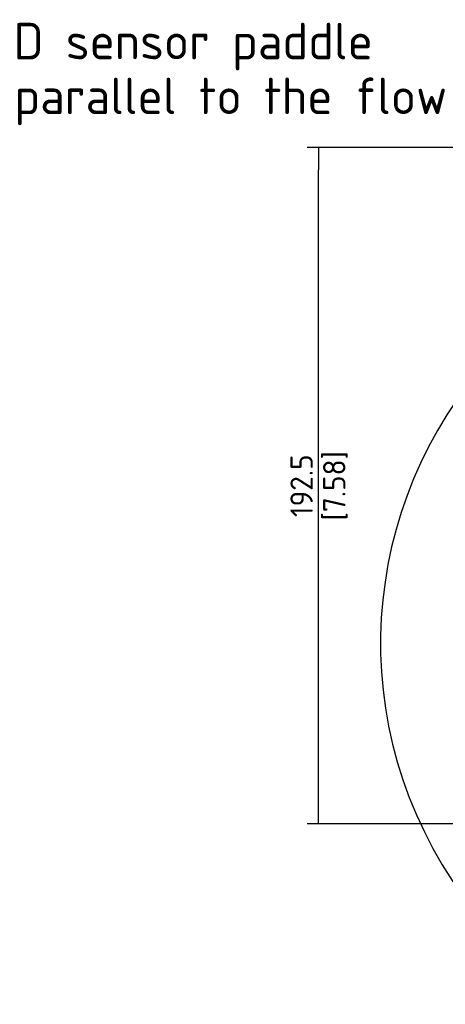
# Paper-space layout 'Sheet1' of a CAD drawing. Header units: millimetres. Extents: x -188 to 296, y -143 to 326.
# Tile 7 of 8: x 64 to 131, y 91 to 245. Entities that reach past the tile are written whole.
import ezdxf
from ezdxf import colors
from ezdxf.entities.mleader import LeaderData, LeaderLine
from ezdxf.math import Vec2, Vec3

# ---------------------------------------------------------------- set-up
doc = ezdxf.new("R2010")
doc.units = ezdxf.units.MM
doc.layers.add('Default', color=7, linetype='Continuous')
doc.layers.add('FTP-20TS-30T', color=7, linetype='Continuous')
doc.styles.add('SEACAD_Solid_Edge_ISO', font='seiso.ttf')
doc.dimstyles.new('Rheonics_Publish', dxfattribs={"dimtxt": 3.5, "dimasz": 3.5, "dimexe": 1.75, "dimexo": 0, "dimgap": 0.875, "dimtad": 1, "dimdec": 1, "dimlfac": 1.333333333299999, "dimdsep": 46, "dimtxsty": 'SEACAD_Solid_Edge_ISO', "dimblk1": '_SE_FILLED', "dimblk2": '_SE_FILLED', "dimsah": 1, "dimcen": 1.75, "dimazin": 0, "dimtfac": 0.5, "dimtdec": 3, "dimtmove": 0, "dimatfit": 3, "dimfxl": 1, "dimarcsym": 0})

# ---------------------------------------------------------------- blocks, each defined once
blk = doc.blocks.new('SE27')
at = {"layer": 'FTP-20TS-30T', "color": 7, "linetype": 'Continuous'}
blk.add_arc((229.636844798, 90.71741374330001), 40.95, 125.4259719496, 0, dxfattribs=at)
blk = doc.blocks.new('_SE_FILLED')
at = {"color": 0}
blk.add_line((0, 0), (-1, 0), dxfattribs=at)
blk.add_solid([(0, 0), (-1, -0.1665), (-1, 0.1665), (0, 0)], dxfattribs=at)
blk = doc.blocks.new('DMBLK15')
at = {"layer": 'Default', "color": 0, "linetype": 'Continuous', "lineweight": -2, "transparency": 16777216}
for p, q in [((187.6862190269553, 225.0030102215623), (109.2625614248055, 225.0030102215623)), ((111.0125614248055, 122.554201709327), (111.0125614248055, 221.5030102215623)), ((187.6862190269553, 119.054201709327), (109.2625614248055, 119.054201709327))]:
    blk.add_line(p, q, dxfattribs=at)
at = {"layer": 'Defpoints', "color": 0, "linetype": 'Continuous', "transparency": 16777216}
for p in [(111.0125614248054, 225.0030102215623), (187.6862190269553, 225.0030102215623), (187.6862190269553, 119.054201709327)]:
    blk.add_point(p, dxfattribs=at)
at = {"layer": 'Default', "color": 0, "linetype": 'Continuous', "lineweight": -2, "transparency": 16777216, "xscale": 3.5, "yscale": 3.5, "zscale": 3.5}
for p, rotation in [((111.0125614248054, 225.0030102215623), 90), ((111.0125614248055, 119.054201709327), 270)]:
    blk.add_blockref('_SE_FILLED', p, dxfattribs=dict(at, rotation=rotation))
at = {"layer": 'Default', "color": 0, "linetype": 'Continuous', "transparency": 16777216, "char_height": 3.5, "attachment_point": 5, "rotation": 90, "style": 'SEACAD_Solid_Edge_ISO'}
for s, insert in [('\\A1;192.5', (108.3667115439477, 172.0286062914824)), ('[7.58]', (113.6598012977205, 172.0286062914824))]:
    blk.add_mtext(s, dxfattribs=dict(at, insert=insert))

psp = doc.layouts.new('Sheet1')

# ---------------------------------------------------------------- block references
at = {"layer": 'Default', "xscale": 1.635094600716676, "yscale": 1.635094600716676, "zscale": 1.635094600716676}
psp.add_blockref('SE27', (-187.791746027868, -1.028239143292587), dxfattribs=at)

# ---------------------------------------------------------------- dimensions: what is measured, and where the dimension line sits
at = {"layer": 'Default', "color": 7, "linetype": 'Continuous'}
dim = psp.add_linear_dim(base=(111.0125614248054, 225.0030102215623), p1=(187.6862190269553, 119.054201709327), p2=(187.6862190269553, 225.0030102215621), angle=90, text='\\A1;<>', dimstyle='Rheonics_Publish', override={"dimlfac": 1.816771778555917, "dimpost": '\\X'}, dxfattribs=at)
dim.commit()
dim.dimension.update_dxf_attribs({"geometry": 'DMBLK15', "text_midpoint": (111.0125614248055, 172.0286062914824), "dimtype": 161})

# ---------------------------------------------------------------- leaders
ml = psp.add_multileader_mtext('Standard', dxfattribs=at)
ml.set_content('{\\pxsm0.9;\\fSolid Edge ISO|b0||i0||c0|p34;\\W1.;SRD sensor paddle\\Pis parallel to the flow\\P}', color=7)
ml.set_leader_properties()
ml.build(insert=Vec2(0, 0))
ml.multileader.update_dxf_attribs({"dogleg_length": 5.25, "arrow_head_size": 5.722831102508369})
ctx = ml.context
ctx.base_point, ctx.char_height, ctx.arrow_head_size, ctx.landing_gap_size, ctx.plane_origin = Vec3(52.45210871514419, 240.934034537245), 5.722831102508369, 5.722831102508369, 2.002990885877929, Vec3(-187.791746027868, -1.028239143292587)
notes = []
notes.append((ctx, [(0, (1, 1, 0), (43.86786206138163, 240.934034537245), (1, 0), 8.584246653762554, [(0, [(-32.47196417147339, 141.468640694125)], 0, [])])]))
ctx.mtext.insert = Vec3(54.45509960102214, 244.5565866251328)
ml = psp.add_multileader_mtext('Standard', dxfattribs=at)
ml.set_content('{\\pxsm0.9;\\fSolid Edge ISO|b0||i0||c0|p34;\\W1.;This accessory should not be used in fluids\\Pand applications where there is a chance of\\Pplugging at the base of the sensor.\\P}', color=7)
ml.set_leader_properties()
ml.build(insert=Vec2(0, 0))
ml.multileader.update_dxf_attribs({"dogleg_length": 5.25, "arrow_head_size": 5.722831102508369})
ctx = ml.context
ctx.base_point, ctx.char_height, ctx.arrow_head_size, ctx.landing_gap_size, ctx.plane_origin = Vec3(-1.7666943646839, 71.43189778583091), 5.722831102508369, 5.722831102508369, 2.002990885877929, Vec3(-187.791746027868, -1.028239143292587)
notes.append((ctx, [(0, (1, 1, 0), (133.1393896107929, 71.43189778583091), (-1, 0), 8.584246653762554, [(0, [(188.0787708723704, 119.054201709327)], 0, [])])]))
ctx.mtext.insert = Vec3(0.3182025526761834, 75.0544498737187)
for ctx, leaders in notes:
    for number, flags, end, landing, length, lines in leaders:
        leader = LeaderData()
        leader.index, (leader.has_last_leader_line, leader.has_dogleg_vector, leader.attachment_direction) = number, flags
        leader.last_leader_point, leader.dogleg_vector, leader.dogleg_length = Vec3(end), Vec3(landing), length
        for number, points, colour, breaks in lines:
            line = LeaderLine()
            line.index, line.vertices, line.color, line.breaks = number, Vec3.list(points), colors.encode_raw_color(colour), breaks
            leader.lines.append(line)
        ctx.leaders.append(leader)

doc.saveas('drawing.dxf')
